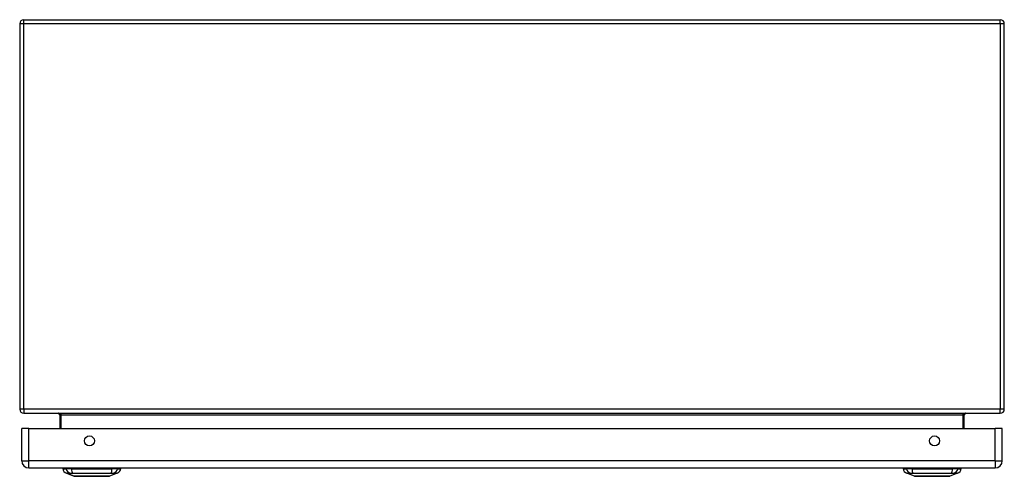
# Model space of a CAD drawing. Header units: inches. Extents: x 14 to 135, y 10 to 87.
# Tile 1 of 9: x 14 to 34, y 10 to 20. Entities that reach past the tile are written whole.
import ezdxf

# ---------------------------------------------------------------- set-up
doc = ezdxf.new("R2010")
doc.units = ezdxf.units.IN
doc.header["$MEASUREMENT"] = 0
doc.layers.add('Visible Edges(ANSI)', color=7, linetype='Continuous', lineweight=25)
doc.layers.add('Visible Tangent Edges(ANSI)', color=7, linetype='Continuous', lineweight=25)

msp = doc.modelspace()

# ---------------------------------------------------------------- linework, layer by layer
at = {"layer": 'Visible Edges(ANSI)'}
for p, q in [((13.576, 19.633), (13.576, 11.801)), ((13.66, 19.717), (33.492, 19.717)), ((33.576, 11.801), (33.576, 19.633)), ((13.66, 11.717), (33.492, 11.717)), ((14.389, 11.686), (14.389, 11.405)), ((32.762, 11.405), (32.762, 11.686)), ((13.617, 10.751), (13.617, 11.405)), ((13.763, 11.405), (13.617, 11.405)), ((13.763, 11.405), (33.389, 11.405)), ((33.535, 11.405), (33.389, 11.405)), ((33.535, 10.751), (33.535, 11.405)), ((13.763, 10.605), (33.389, 10.605)), ((14.45, 10.59), (14.518, 10.59)), ((14.629, 10.59), (14.518, 10.59)), ((14.684, 10.435), (14.524, 10.497)), ((14.629, 10.59), (15.452, 10.59)), ((15.557, 10.497), (15.398, 10.435)), ((15.563, 10.59), (15.452, 10.59)), ((15.563, 10.59), (15.631, 10.59)), ((31.52, 10.59), (31.588, 10.59)), ((31.699, 10.59), (31.588, 10.59)), ((31.754, 10.435), (31.594, 10.497)), ((31.699, 10.59), (32.522, 10.59)), ((32.627, 10.497), (32.468, 10.435)), ((32.633, 10.59), (32.522, 10.59)), ((32.633, 10.59), (32.701, 10.59))]:
    msp.add_line(p, q, dxfattribs=at)
at = {"layer": 'Visible Edges(ANSI)', "flags": 128}
for points in [[(14.686, 10.435), (14.686, 10.435), (14.687, 10.435), (14.689, 10.435), (14.692, 10.435), (14.696, 10.435), (14.701, 10.435), (14.706, 10.435), (14.713, 10.435), (14.72, 10.435), (14.727, 10.435), (14.736, 10.435), (14.745, 10.435), (14.755, 10.435), (14.766, 10.435), (14.778, 10.435), (14.79, 10.435), (14.802, 10.435), (14.815, 10.435), (14.829, 10.435), (14.843, 10.435), (14.858, 10.435), (14.873, 10.435), (14.889, 10.435), (14.905, 10.435), (14.921, 10.435), (14.938, 10.435), (14.955, 10.435), (14.972, 10.435), (14.989, 10.435), (15.006, 10.435), (15.023, 10.435), (15.041, 10.435), (15.058, 10.435), (15.076, 10.435), (15.093, 10.435), (15.11, 10.435), (15.127, 10.435), (15.144, 10.435), (15.161, 10.435), (15.177, 10.435), (15.193, 10.435), (15.209, 10.435), (15.224, 10.435), (15.238, 10.435), (15.253, 10.435), (15.266, 10.435), (15.28, 10.435), (15.292, 10.435), (15.304, 10.435), (15.315, 10.435), (15.326, 10.435), (15.336, 10.435), (15.345, 10.435), (15.354, 10.435), (15.362, 10.435), (15.369, 10.435), (15.375, 10.435), (15.38, 10.435), (15.385, 10.435), (15.389, 10.435), (15.392, 10.435), (15.394, 10.435), (15.395, 10.435), (15.396, 10.435)], [(31.756, 10.435), (31.756, 10.435), (31.757, 10.435), (31.759, 10.435), (31.762, 10.435), (31.766, 10.435), (31.771, 10.435), (31.776, 10.435), (31.783, 10.435), (31.79, 10.435), (31.797, 10.435), (31.806, 10.435), (31.815, 10.435), (31.825, 10.435), (31.836, 10.435), (31.847, 10.435), (31.859, 10.435), (31.872, 10.435), (31.885, 10.435), (31.899, 10.435), (31.913, 10.435), (31.928, 10.435), (31.943, 10.435), (31.959, 10.435), (31.975, 10.435), (31.991, 10.435), (32.008, 10.435), (32.024, 10.435), (32.041, 10.435), (32.059, 10.435), (32.076, 10.435), (32.093, 10.435), (32.111, 10.435), (32.128, 10.435), (32.146, 10.435), (32.163, 10.435), (32.18, 10.435), (32.197, 10.435), (32.214, 10.435), (32.231, 10.435), (32.247, 10.435), (32.263, 10.435), (32.279, 10.435), (32.294, 10.435), (32.308, 10.435), (32.323, 10.435), (32.336, 10.435), (32.349, 10.435), (32.362, 10.435), (32.374, 10.435), (32.385, 10.435), (32.396, 10.435), (32.406, 10.435), (32.415, 10.435), (32.424, 10.435), (32.432, 10.435), (32.439, 10.435), (32.445, 10.435), (32.45, 10.435), (32.455, 10.435), (32.459, 10.435), (32.462, 10.435), (32.464, 10.435), (32.465, 10.435), (32.466, 10.435)]]:
    msp.add_lwpolyline(points, dxfattribs=at)
at = {"layer": 'Visible Edges(ANSI)'}
for centre in [(14.992, 11.155), (32.16, 11.155)]:
    msp.add_circle(centre, 0.102, dxfattribs=at)
for centre, radius, start, end in [((13.66, 19.633), 0.084, 90, 180), ((33.492, 19.633), 0.084, 0, 90), ((13.66, 11.801), 0.084, 180, 270), ((33.492, 11.801), 0.084, 270, 0), ((14.358, 11.686), 0.031, 0, 90), ((32.793, 11.686), 0.031, 90, 180), ((13.763, 10.751), 0.146, 180, 270), ((14.509, 10.582), 0.0394, 143.1301, 168.463), ((15.572, 10.582), 0.0394, 11.537, 36.8699), ((31.579, 10.582), 0.0394, 143.1301, 168.463), ((32.642, 10.582), 0.0394, 11.537, 36.8699), ((33.389, 10.751), 0.146, 270, 0), ((14.567, 10.607), 0.118, 188.6009, 248.7495), ((14.686, 10.44), 0.00492, 248.7495, 269.7912), ((15.396, 10.44), 0.00492, 270.2088, 291.2505), ((15.514, 10.607), 0.118, 291.2505, 351.3991), ((31.637, 10.607), 0.118, 188.6009, 248.7495), ((31.756, 10.44), 0.00492, 248.7495, 269.7912), ((32.466, 10.44), 0.00492, 270.2088, 291.2505), ((32.584, 10.607), 0.118, 291.2505, 351.3991)]:
    msp.add_arc(centre, radius, start, end, dxfattribs=at)
at = {"layer": 'Visible Tangent Edges(ANSI)'}
for p, q in [((13.66, 19.633), (13.576, 19.633)), ((13.66, 19.633), (13.66, 19.717)), ((13.66, 11.801), (13.66, 19.633)), ((33.492, 19.633), (13.66, 19.633)), ((33.492, 19.633), (33.492, 19.717)), ((33.576, 19.633), (33.492, 19.633)), ((33.492, 19.633), (33.492, 11.801)), ((13.66, 11.801), (13.576, 11.801)), ((33.492, 11.801), (13.66, 11.801)), ((13.66, 11.801), (13.66, 11.717)), ((33.576, 11.801), (33.492, 11.801)), ((33.492, 11.717), (33.492, 11.801)), ((14.42, 11.686), (14.389, 11.686)), ((14.42, 11.405), (14.42, 11.686)), ((14.42, 11.686), (32.731, 11.686)), ((32.731, 11.686), (32.762, 11.686)), ((32.731, 11.686), (32.731, 11.405)), ((13.763, 10.751), (13.763, 11.405)), ((33.389, 10.751), (33.389, 11.405)), ((13.617, 10.751), (13.763, 10.751)), ((33.389, 10.751), (13.763, 10.751)), ((13.763, 10.605), (13.763, 10.751)), ((33.389, 10.751), (33.389, 10.605)), ((33.389, 10.751), (33.535, 10.751)), ((14.524, 10.497), (14.684, 10.435)), ((32.627, 10.497), (32.468, 10.435))]:
    msp.add_line(p, q, dxfattribs=at)
at = {"layer": 'Visible Tangent Edges(ANSI)', "flags": 128}
for points in [[(14.524, 10.497), (14.524, 10.497), (14.525, 10.497), (14.525, 10.497), (14.526, 10.497), (14.527, 10.497), (14.529, 10.497), (14.531, 10.497), (14.533, 10.497), (14.535, 10.497), (14.538, 10.497), (14.54, 10.497), (14.543, 10.497), (14.547, 10.497), (14.55, 10.497), (14.554, 10.496), (14.558, 10.496), (14.562, 10.496), (14.567, 10.496), (14.571, 10.496), (14.576, 10.496), (14.582, 10.496), (14.587, 10.496), (14.592, 10.496), (14.601, 10.496)], [(14.601, 10.496), (14.602, 10.496), (14.603, 10.496), (14.605, 10.496), (14.607, 10.496), (14.608, 10.496), (14.61, 10.496), (14.612, 10.496), (14.614, 10.496), (14.616, 10.496), (14.618, 10.496), (14.62, 10.496), (14.622, 10.496), (14.624, 10.496), (14.626, 10.496), (14.629, 10.496), (14.631, 10.496), (14.633, 10.496), (14.636, 10.496), (14.639, 10.496), (14.641, 10.496), (14.644, 10.496), (14.647, 10.496), (14.649, 10.496), (14.652, 10.496)], [(14.652, 10.496), (14.686, 10.496), (14.717, 10.496), (14.748, 10.496), (14.78, 10.496), (14.812, 10.497), (14.844, 10.497), (14.877, 10.497), (14.909, 10.497), (14.942, 10.497), (14.975, 10.497), (15.008, 10.497), (15.041, 10.497), (15.074, 10.497), (15.107, 10.497), (15.14, 10.497), (15.172, 10.497), (15.205, 10.497), (15.237, 10.497), (15.27, 10.497), (15.302, 10.496), (15.333, 10.496), (15.365, 10.496), (15.396, 10.496), (15.429, 10.496)], [(14.766, 10.435), (14.76, 10.435), (14.753, 10.435), (14.747, 10.435), (14.742, 10.435), (14.736, 10.435), (14.731, 10.435), (14.726, 10.435), (14.721, 10.435), (14.717, 10.435), (14.712, 10.435), (14.709, 10.435), (14.705, 10.435), (14.702, 10.435), (14.699, 10.435), (14.696, 10.435), (14.693, 10.435), (14.691, 10.435), (14.689, 10.435), (14.687, 10.435), (14.686, 10.435), (14.685, 10.435), (14.684, 10.435), (14.684, 10.435), (14.684, 10.435)], [(14.813, 10.435), (14.811, 10.435), (14.809, 10.435), (14.807, 10.435), (14.805, 10.435), (14.803, 10.435), (14.801, 10.435), (14.798, 10.435), (14.796, 10.435), (14.794, 10.435), (14.792, 10.435), (14.79, 10.435), (14.788, 10.435), (14.787, 10.435), (14.785, 10.435), (14.783, 10.435), (14.781, 10.435), (14.779, 10.435), (14.777, 10.435), (14.775, 10.435), (14.773, 10.435), (14.771, 10.435), (14.77, 10.435), (14.768, 10.435), (14.766, 10.435)], [(15.268, 10.435), (15.252, 10.435), (15.235, 10.435), (15.218, 10.435), (15.199, 10.435), (15.181, 10.435), (15.162, 10.435), (15.142, 10.435), (15.122, 10.435), (15.102, 10.435), (15.082, 10.435), (15.061, 10.435), (15.041, 10.435), (15.02, 10.435), (14.999, 10.435), (14.979, 10.435), (14.959, 10.435), (14.939, 10.435), (14.919, 10.435), (14.9, 10.435), (14.882, 10.435), (14.864, 10.435), (14.846, 10.435), (14.829, 10.435), (14.813, 10.435)], [(15.315, 10.435), (15.313, 10.435), (15.312, 10.435), (15.31, 10.435), (15.308, 10.435), (15.306, 10.435), (15.304, 10.435), (15.302, 10.435), (15.301, 10.435), (15.299, 10.435), (15.297, 10.435), (15.295, 10.435), (15.293, 10.435), (15.291, 10.435), (15.289, 10.435), (15.287, 10.435), (15.285, 10.435), (15.283, 10.435), (15.281, 10.435), (15.279, 10.435), (15.277, 10.435), (15.275, 10.435), (15.272, 10.435), (15.27, 10.435), (15.268, 10.435)], [(15.398, 10.435), (15.397, 10.435), (15.397, 10.435), (15.396, 10.435), (15.395, 10.435), (15.394, 10.435), (15.392, 10.435), (15.39, 10.435), (15.388, 10.435), (15.385, 10.435), (15.383, 10.435), (15.38, 10.435), (15.376, 10.435), (15.373, 10.435), (15.369, 10.435), (15.364, 10.435), (15.36, 10.435), (15.355, 10.435), (15.35, 10.435), (15.345, 10.435), (15.34, 10.435), (15.334, 10.435), (15.328, 10.435), (15.322, 10.435), (15.315, 10.435)], [(15.429, 10.496), (15.432, 10.496), (15.435, 10.496), (15.437, 10.496), (15.44, 10.496), (15.443, 10.496), (15.445, 10.496), (15.448, 10.496), (15.45, 10.496), (15.453, 10.496), (15.455, 10.496), (15.457, 10.496), (15.459, 10.496), (15.461, 10.496), (15.464, 10.496), (15.466, 10.496), (15.468, 10.496), (15.469, 10.496), (15.471, 10.496), (15.473, 10.496), (15.475, 10.496), (15.476, 10.496), (15.478, 10.496), (15.479, 10.496), (15.481, 10.496)], [(15.481, 10.496), (15.489, 10.496), (15.494, 10.496), (15.5, 10.496), (15.505, 10.496), (15.51, 10.496), (15.514, 10.496), (15.519, 10.496), (15.523, 10.496), (15.527, 10.496), (15.531, 10.497), (15.535, 10.497), (15.538, 10.497), (15.541, 10.497), (15.544, 10.497), (15.546, 10.497), (15.549, 10.497), (15.551, 10.497), (15.552, 10.497), (15.554, 10.497), (15.555, 10.497), (15.556, 10.497), (15.557, 10.497), (15.557, 10.497), (15.557, 10.497)], [(31.594, 10.497), (31.594, 10.497), (31.595, 10.497), (31.595, 10.497), (31.596, 10.497), (31.597, 10.497), (31.599, 10.497), (31.601, 10.497), (31.603, 10.497), (31.605, 10.497), (31.608, 10.497), (31.61, 10.497), (31.613, 10.497), (31.617, 10.497), (31.62, 10.497), (31.624, 10.496), (31.628, 10.496), (31.632, 10.496), (31.637, 10.496), (31.641, 10.496), (31.646, 10.496), (31.652, 10.496), (31.657, 10.496), (31.662, 10.496), (31.671, 10.496)], [(31.671, 10.496), (31.672, 10.496), (31.673, 10.496), (31.675, 10.496), (31.677, 10.496), (31.678, 10.496), (31.68, 10.496), (31.682, 10.496), (31.684, 10.496), (31.686, 10.496), (31.688, 10.496), (31.69, 10.496), (31.692, 10.496), (31.694, 10.496), (31.696, 10.496), (31.699, 10.496), (31.701, 10.496), (31.704, 10.496), (31.706, 10.496), (31.709, 10.496), (31.711, 10.496), (31.714, 10.496), (31.717, 10.496), (31.719, 10.496), (31.722, 10.496)], [(31.722, 10.496), (31.756, 10.496), (31.787, 10.496), (31.818, 10.496), (31.85, 10.496), (31.882, 10.497), (31.914, 10.497), (31.946, 10.497), (31.979, 10.497), (32.012, 10.497), (32.044, 10.497), (32.077, 10.497), (32.11, 10.497), (32.143, 10.497), (32.176, 10.497), (32.209, 10.497), (32.242, 10.497), (32.275, 10.497), (32.307, 10.497), (32.339, 10.497), (32.371, 10.496), (32.403, 10.496), (32.435, 10.496), (32.466, 10.496), (32.499, 10.496)], [(31.836, 10.435), (31.83, 10.435), (31.823, 10.435), (31.817, 10.435), (31.812, 10.435), (31.806, 10.435), (31.801, 10.435), (31.796, 10.435), (31.791, 10.435), (31.787, 10.435), (31.783, 10.435), (31.779, 10.435), (31.775, 10.435), (31.772, 10.435), (31.769, 10.435), (31.766, 10.435), (31.763, 10.435), (31.761, 10.435), (31.759, 10.435), (31.757, 10.435), (31.756, 10.435), (31.755, 10.435), (31.754, 10.435), (31.754, 10.435), (31.754, 10.435)], [(31.883, 10.435), (31.881, 10.435), (31.879, 10.435), (31.877, 10.435), (31.875, 10.435), (31.873, 10.435), (31.871, 10.435), (31.868, 10.435), (31.866, 10.435), (31.864, 10.435), (31.862, 10.435), (31.86, 10.435), (31.858, 10.435), (31.857, 10.435), (31.855, 10.435), (31.853, 10.435), (31.851, 10.435), (31.849, 10.435), (31.847, 10.435), (31.845, 10.435), (31.843, 10.435), (31.841, 10.435), (31.84, 10.435), (31.838, 10.435), (31.836, 10.435)], [(32.338, 10.435), (32.322, 10.435), (32.305, 10.435), (32.288, 10.435), (32.269, 10.435), (32.251, 10.435), (32.232, 10.435), (32.212, 10.435), (32.192, 10.435), (32.172, 10.435), (32.152, 10.435), (32.131, 10.435), (32.111, 10.435), (32.09, 10.435), (32.069, 10.435), (32.049, 10.435), (32.029, 10.435), (32.009, 10.435), (31.989, 10.435), (31.97, 10.435), (31.952, 10.435), (31.933, 10.435), (31.916, 10.435), (31.899, 10.435), (31.883, 10.435)], [(32.385, 10.435), (32.383, 10.435), (32.382, 10.435), (32.38, 10.435), (32.378, 10.435), (32.376, 10.435), (32.374, 10.435), (32.372, 10.435), (32.371, 10.435), (32.369, 10.435), (32.367, 10.435), (32.365, 10.435), (32.363, 10.435), (32.361, 10.435), (32.359, 10.435), (32.357, 10.435), (32.355, 10.435), (32.353, 10.435), (32.351, 10.435), (32.349, 10.435), (32.347, 10.435), (32.345, 10.435), (32.342, 10.435), (32.34, 10.435), (32.338, 10.435)], [(32.468, 10.435), (32.467, 10.435), (32.467, 10.435), (32.466, 10.435), (32.465, 10.435), (32.464, 10.435), (32.462, 10.435), (32.46, 10.435), (32.458, 10.435), (32.455, 10.435), (32.453, 10.435), (32.45, 10.435), (32.446, 10.435), (32.443, 10.435), (32.439, 10.435), (32.435, 10.435), (32.43, 10.435), (32.425, 10.435), (32.42, 10.435), (32.415, 10.435), (32.41, 10.435), (32.404, 10.435), (32.398, 10.435), (32.392, 10.435), (32.385, 10.435)], [(32.499, 10.496), (32.501, 10.496), (32.502, 10.496), (32.503, 10.496), (32.505, 10.496), (32.506, 10.496), (32.507, 10.496), (32.509, 10.496), (32.51, 10.496), (32.511, 10.496), (32.513, 10.496), (32.514, 10.496), (32.515, 10.496), (32.516, 10.496), (32.518, 10.496), (32.519, 10.496), (32.52, 10.496), (32.521, 10.496), (32.523, 10.496), (32.524, 10.496), (32.525, 10.496), (32.526, 10.496), (32.527, 10.496), (32.528, 10.496), (32.529, 10.496)], [(32.529, 10.496), (32.53, 10.496), (32.532, 10.496), (32.533, 10.496), (32.534, 10.496), (32.535, 10.496), (32.536, 10.496), (32.537, 10.496), (32.538, 10.496), (32.539, 10.496), (32.539, 10.496), (32.54, 10.496), (32.541, 10.496), (32.542, 10.496), (32.543, 10.496), (32.544, 10.496), (32.545, 10.496), (32.545, 10.496), (32.546, 10.496), (32.547, 10.496), (32.548, 10.496), (32.548, 10.496), (32.549, 10.496), (32.55, 10.496), (32.551, 10.496)], [(32.551, 10.496), (32.559, 10.496), (32.564, 10.496), (32.57, 10.496), (32.575, 10.496), (32.58, 10.496), (32.584, 10.496), (32.589, 10.496), (32.593, 10.496), (32.597, 10.496), (32.601, 10.497), (32.605, 10.497), (32.608, 10.497), (32.611, 10.497), (32.614, 10.497), (32.616, 10.497), (32.619, 10.497), (32.621, 10.497), (32.622, 10.497), (32.624, 10.497), (32.625, 10.497), (32.626, 10.497), (32.627, 10.497), (32.627, 10.497), (32.627, 10.497)]]:
    msp.add_lwpolyline(points, dxfattribs=at)
at = {"layer": 'Visible Tangent Edges(ANSI)'}
for centre, start, end in [((14.686, 10.44), 248.7495, 269.7912), ((32.466, 10.44), 270.2088, 291.2505)]:
    msp.add_arc(centre, 0.00492, start, end, dxfattribs=at)
for centre, major_axis, ratio, start_param, end_param in [((14.358, 11.686), (0.062, 0), 0.5, 0, 1.570796), ((32.793, 11.686), (-0.062, 0), 0.5, 4.712389, 6.283185), ((14.628, 10.61), (0.016, -0.117), 0.948273, 4.754759, 5.892029), ((14.666, 10.61), (-0.005, -0.118), 0.314585, 4.896593, 6.033863), ((15.415, 10.61), (0.005, -0.118), 0.314585, 0.249322, 1.386592), ((15.453, 10.61), (-0.016, -0.117), 0.948273, 0.391156, 1.528426), ((31.698, 10.61), (0.016, -0.117), 0.948273, 4.754759, 5.892029), ((31.736, 10.61), (-0.005, -0.118), 0.314585, 4.896593, 6.033863), ((32.485, 10.61), (0.005, -0.118), 0.314585, 0.249322, 1.386592), ((32.523, 10.61), (-0.016, -0.117), 0.948273, 0.391156, 1.528426)]:
    msp.add_ellipse(centre, major_axis=major_axis, ratio=ratio, start_param=start_param, end_param=end_param, dxfattribs=at)

doc.saveas('drawing.dxf')
